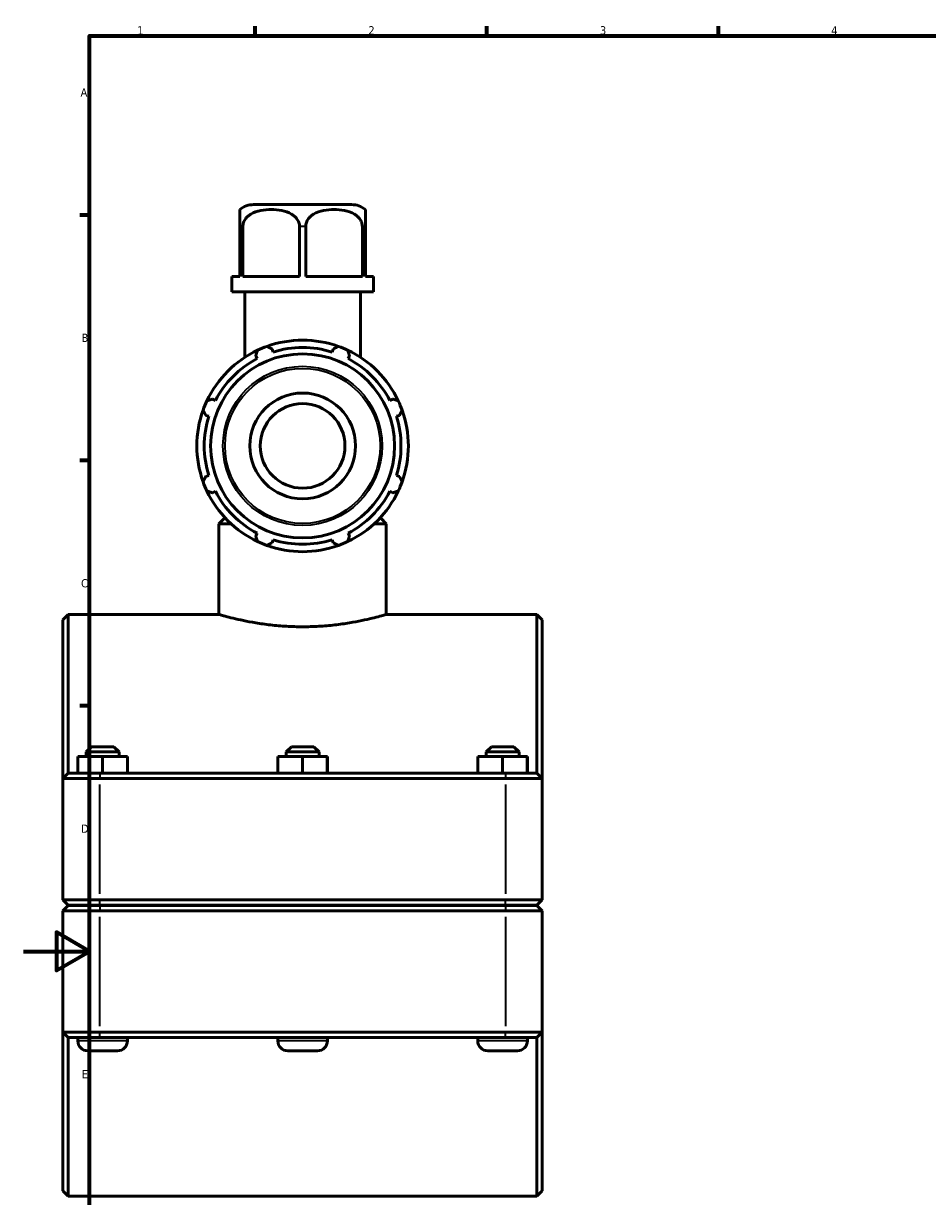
# Model space of a CAD drawing. Header units: millimetres. Extents: x 0 to 904, y -40 to 1304.
# Tile 2 of 6: x 0 to 274, y 223 to 578. Entities that reach past the tile are written whole.
import ezdxf

# ---------------------------------------------------------------- set-up
doc = ezdxf.new("R2010")
doc.units = ezdxf.units.MM
for name, color, linetype, lineweight in [('Border (ISO)', 7, 'Continuous', 70), ('Visible (ISO)', 7, 'Continuous', 50), ('Visible Narrow (ISO)', 7, 'Continuous', 35)]:
    doc.layers.add(name, color=color, linetype=linetype, lineweight=lineweight)
doc.styles.add('Note Text (ISO)', font='tahoma.ttf')

# ---------------------------------------------------------------- blocks, each defined once
blk = doc.blocks.new('Borders Default Border')
at = {"layer": 'Border (ISO)'}
for p, q in [((70.08, 574), (70.08, 576.9)), ((140.17, 574), (140.17, 576.9)), ((210.25, 574), (210.25, 576.9)), ((20, 519.75), (17.1, 519.75)), ((20, 445.5), (17.1, 445.5)), ((20, 371.25), (17.1, 371.25))]:
    blk.add_line(p, q, dxfattribs=at)
at = {"layer": 'Border (ISO)', "flags": 128}
for points in [[(20, 20), (20, 574), (821, 574), (821, 20), (20, 20)], [(0, 297), (20, 297), (10, 302.77), (10, 291.23), (20, 297)]]:
    blk.add_lwpolyline(points, dxfattribs=at)
at = {"layer": 'Border (ISO)', "color": 232, "true_color": 0xca0064, "char_height": 2.5, "attachment_point": 7, "style": 'Note Text (ISO)'}
for s, insert in [('1', (34.48, 574.4)), ('2', (104.37, 574.4)), ('3', (174.43, 574.35)), ('4', (244.42, 574.4)), ('A', (17.29, 555.62)), ('B', (17.59, 481.37)), ('C', (17.43, 407.08)), ('D', (17.43, 332.88)), ('E', (17.64, 258.63))]:
    blk.add_mtext(s, dxfattribs=dict(at, insert=insert))

msp = doc.modelspace()

# ---------------------------------------------------------------- linework, layer by layer
at = {"layer": 'Visible (ISO)'}
for p, q in [((99.282, 522.927), (69.635, 522.927)), ((65.459, 516.327), (65.459, 501.127)), ((66.387, 501.127), (66.387, 516.327)), ((83.53, 516.327), (83.53, 501.127)), ((85.387, 501.127), (85.387, 516.327)), ((102.53, 516.327), (102.53, 501.127)), ((103.459, 501.127), (103.459, 516.327)), ((63.035, 501.127), (65.459, 501.127)), ((63.035, 496.527), (63.035, 501.127)), ((66.387, 501.127), (83.53, 501.127)), ((85.387, 501.127), (102.53, 501.127)), ((103.459, 501.127), (105.882, 501.127)), ((105.882, 496.527), (105.882, 501.127)), ((105.882, 496.527), (63.035, 496.527)), ((66.93, 476.7), (66.93, 496.527)), ((101.987, 476.7), (101.987, 496.527)), ((75.51, 478.31), (75.221, 479.226)), ((93.696, 479.226), (93.408, 478.31)), ((70.274, 477.176), (70.717, 476.325)), ((98.2, 476.325), (98.643, 477.176)), ((58.061, 463.669), (57.21, 464.112)), ((111.708, 464.112), (110.856, 463.669)), ((55.16, 459.165), (56.076, 458.876)), ((112.841, 458.876), (113.757, 459.165)), ((56.076, 440.978), (55.16, 440.69)), ((113.757, 440.69), (112.841, 440.978)), ((57.21, 435.742), (58.061, 436.186)), ((110.856, 436.186), (111.708, 435.742)), ((60.74, 427.927), (59.14, 426.327)), ((59.14, 398.927), (59.14, 426.327)), ((62.847, 426.327), (59.14, 426.327)), ((60.74, 427.927), (61.221, 427.927)), ((109.777, 426.327), (106.07, 426.327)), ((107.696, 427.927), (108.177, 427.927)), ((108.177, 427.927), (109.777, 426.327)), ((109.777, 398.927), (109.777, 426.327)), ((70.717, 423.53), (70.274, 422.678)), ((98.643, 422.678), (98.2, 423.53)), ((75.221, 420.629), (75.51, 421.545)), ((93.408, 421.545), (93.696, 420.629)), ((11.959, 397.327), (13.559, 398.927)), ((13.559, 398.927), (13.559, 350.927)), ((59.14, 398.927), (13.559, 398.927)), ((155.359, 398.927), (109.777, 398.927)), ((155.359, 350.927), (155.359, 398.927)), ((156.959, 397.327), (155.359, 398.927)), ((11.959, 349.327), (11.959, 397.327)), ((156.959, 397.327), (156.959, 349.327)), ((20.559, 358.927), (18.959, 357.327)), ((27.359, 358.927), (20.559, 358.927)), ((27.359, 358.927), (28.959, 357.327)), ((81.059, 358.927), (79.459, 357.327)), ((87.859, 358.927), (81.059, 358.927)), ((87.859, 358.927), (89.459, 357.327)), ((141.559, 358.927), (139.959, 357.327)), ((148.359, 358.927), (141.559, 358.927)), ((148.359, 358.927), (149.959, 357.327)), ((16.435, 350.927), (16.435, 355.927)), ((23.912, 355.927), (16.435, 355.927)), ((18.959, 357.327), (28.959, 357.327)), ((18.959, 357.327), (18.959, 355.927)), ((23.912, 350.927), (23.912, 355.927)), ((31.435, 355.927), (23.912, 355.927)), ((28.959, 357.327), (28.959, 355.927)), ((31.435, 350.927), (31.435, 355.927)), ((31.482, 355.927), (31.435, 355.927)), ((31.482, 350.927), (31.482, 355.927)), ((76.935, 350.927), (76.935, 355.927)), ((84.412, 355.927), (76.935, 355.927)), ((79.459, 357.327), (89.459, 357.327)), ((79.459, 357.327), (79.459, 355.927)), ((84.412, 350.927), (84.412, 355.927)), ((91.935, 355.927), (84.412, 355.927)), ((89.459, 357.327), (89.459, 355.927)), ((91.935, 350.927), (91.935, 355.927)), ((91.982, 355.927), (91.935, 355.927)), ((91.982, 350.927), (91.982, 355.927)), ((137.435, 350.927), (137.435, 355.927)), ((144.912, 355.927), (137.435, 355.927)), ((139.959, 357.327), (149.959, 357.327)), ((139.959, 357.327), (139.959, 355.927)), ((144.912, 350.927), (144.912, 355.927)), ((152.435, 355.927), (144.912, 355.927)), ((149.959, 357.327), (149.959, 355.927)), ((152.435, 350.927), (152.435, 355.927)), ((152.482, 355.927), (152.435, 355.927)), ((152.482, 350.927), (152.482, 355.927)), ((13.559, 350.927), (11.959, 349.327)), ((23.109, 349.327), (11.959, 349.327)), ((11.959, 349.327), (11.959, 312.577)), ((13.559, 350.927), (23.109, 350.927)), ((145.809, 350.927), (23.109, 350.927)), ((23.109, 349.327), (145.809, 349.327)), ((145.809, 350.927), (155.359, 350.927)), ((156.959, 349.327), (145.809, 349.327)), ((155.359, 350.927), (156.959, 349.327)), ((156.959, 312.577), (156.959, 349.327)), ((13.559, 310.977), (11.959, 312.577)), ((11.959, 312.577), (23.109, 312.577)), ((145.809, 312.577), (23.109, 312.577)), ((145.809, 312.577), (156.959, 312.577)), ((155.359, 310.977), (156.959, 312.577)), ((13.559, 310.877), (11.959, 309.277)), ((23.109, 309.277), (11.959, 309.277)), ((11.959, 309.277), (11.959, 272.527)), ((23.109, 310.977), (13.559, 310.977)), ((13.559, 310.877), (23.109, 310.877)), ((16.459, 310.977), (16.459, 310.877)), ((23.109, 310.977), (145.809, 310.977)), ((145.809, 310.877), (23.109, 310.877)), ((23.109, 309.277), (145.809, 309.277)), ((31.459, 310.977), (31.459, 310.877)), ((76.959, 310.977), (76.959, 310.877)), ((91.959, 310.977), (91.959, 310.877)), ((137.459, 310.977), (137.459, 310.877)), ((155.359, 310.977), (145.809, 310.977)), ((145.809, 310.877), (155.359, 310.877)), ((156.959, 309.277), (145.809, 309.277)), ((152.459, 310.977), (152.459, 310.877)), ((155.359, 310.877), (156.959, 309.277)), ((156.959, 272.527), (156.959, 309.277)), ((11.959, 272.527), (23.109, 272.527)), ((11.959, 224.527), (11.959, 272.527)), ((13.559, 270.927), (11.959, 272.527)), ((13.559, 270.927), (13.559, 222.927)), ((23.109, 270.927), (13.559, 270.927)), ((16.459, 270.927), (16.459, 269.927)), ((145.809, 272.527), (23.109, 272.527)), ((23.109, 270.927), (145.809, 270.927)), ((31.459, 270.927), (31.459, 269.927)), ((76.959, 270.927), (76.959, 269.927)), ((91.959, 270.927), (91.959, 269.927)), ((137.459, 270.927), (137.459, 269.927)), ((145.809, 272.527), (156.959, 272.527)), ((155.359, 270.927), (145.809, 270.927)), ((152.459, 270.927), (152.459, 269.927)), ((155.359, 270.927), (156.959, 272.527)), ((155.359, 222.927), (155.359, 270.927)), ((156.959, 272.527), (156.959, 224.527)), ((19.459, 266.927), (28.459, 266.927)), ((79.959, 266.927), (88.959, 266.927)), ((140.459, 266.927), (149.459, 266.927)), ((11.959, 224.527), (13.559, 222.927)), ((156.959, 224.527), (155.359, 222.927)), ((155.359, 222.927), (13.559, 222.927))]:
    msp.add_line(p, q, dxfattribs=at)
for radius in [27.844, 16, 12.8]:
    msp.add_circle((84.459, 449.927), radius, dxfattribs=at)
for centre, radius, start, end in [((69.635, 516.327), 6.6, 90, 129.25611), ((99.282, 516.327), 6.6, 50.74389, 90), ((84.459, 449.927), 32, 109.79198, 115.20802), ((84.459, 449.927), 32, 70.20802, 109.79198), ((84.459, 449.927), 29.76, 72.5, 107.5), ((84.459, 449.927), 32, 64.79198, 70.20802), ((84.459, 449.927), 32, 115.20802, 154.79198), ((84.459, 449.927), 29.76, 117.5, 152.5), ((84.459, 449.927), 32, 25.20802, 64.79198), ((84.459, 449.927), 29.76, 27.5, 62.5), ((84.459, 449.927), 32, 154.79198, 160.20802), ((84.459, 449.927), 32, 19.79198, 25.20802), ((84.459, 449.927), 32, 160.20802, 199.79198), ((84.459, 449.927), 29.76, 162.5, 197.5), ((84.459, 449.927), 29.76, 342.5, 17.5), ((84.459, 449.927), 32, 340.20802, 19.79198), ((84.459, 449.927), 32, 199.79198, 205.20802), ((84.459, 449.927), 32, 334.79198, 340.20802), ((84.459, 449.927), 32, 205.20802, 244.79198), ((84.459, 449.927), 29.76, 207.5, 242.5), ((84.459, 449.927), 32, 295.20802, 334.79198), ((84.459, 449.927), 29.76, 297.5, 332.5), ((84.459, 449.927), 32, 244.79198, 250.20802), ((84.459, 449.927), 32, 250.20802, 289.79198), ((84.459, 449.927), 29.76, 252.5, 287.5), ((84.459, 449.927), 32, 289.79198, 295.20802), ((19.459, 269.927), 3, 180, 270), ((28.459, 269.927), 3, 270, 0), ((79.959, 269.927), 3, 180, 270), ((88.959, 269.927), 3, 270, 0), ((140.459, 269.927), 3, 180, 270), ((149.459, 269.927), 3, 270, 0)]:
    msp.add_arc(centre, radius, start, end, dxfattribs=at)
for points, knots in [([(65.459, 521.438), (65.459, 521.438), (65.459, 521.09), (65.459, 519.866), (65.459, 519.672), (65.459, 519.23), (65.459, 518.981), (65.459, 518.389), (65.459, 517.93), (65.459, 517.151), (65.459, 516.706), (65.459, 516.327)], [2.3047608, 2.3047608, 2.3047608, 2.3047608, 2.9988525, 2.9988525, 3.1021729, 3.1021729, 3.2054933, 3.2054933, 3.3435551, 3.3435551, 3.4571412, 3.4571412, 3.4571412, 3.4571412]), ([(66.387, 516.327), (66.387, 516.706), (66.465, 517.151), (66.734, 517.93), (67, 518.389), (67.472, 518.981), (67.718, 519.23), (68.245, 519.672), (68.526, 519.866), (70.569, 521.09), (72.955, 521.438), (76.962, 521.438), (79.348, 521.09), (81.391, 519.866), (81.672, 519.672), (82.199, 519.23), (82.445, 518.981), (82.917, 518.389), (83.183, 517.93), (83.452, 517.151), (83.53, 516.706), (83.53, 516.327)], [1.1523804, 1.1523804, 1.1523804, 1.1523804, 1.2659665, 1.2659665, 1.4040284, 1.4040284, 1.5073488, 1.5073488, 1.6106692, 1.6106692, 2.3047608, 2.3047608, 2.9988525, 2.9988525, 3.1021729, 3.1021729, 3.2054933, 3.2054933, 3.3435551, 3.3435551, 3.4571412, 3.4571412, 3.4571412, 3.4571412]), ([(85.387, 516.327), (85.387, 516.706), (85.465, 517.151), (85.734, 517.93), (86, 518.389), (86.472, 518.981), (86.718, 519.23), (87.245, 519.672), (87.526, 519.866), (89.569, 521.09), (91.955, 521.438), (95.962, 521.438), (98.348, 521.09), (100.391, 519.866), (100.672, 519.672), (101.199, 519.23), (101.445, 518.981), (101.917, 518.389), (102.183, 517.93), (102.452, 517.151), (102.53, 516.706), (102.53, 516.327)], [1.1523804, 1.1523804, 1.1523804, 1.1523804, 1.2659665, 1.2659665, 1.4040284, 1.4040284, 1.5073488, 1.5073488, 1.6106692, 1.6106692, 2.3047608, 2.3047608, 2.9988525, 2.9988525, 3.1021729, 3.1021729, 3.2054933, 3.2054933, 3.3435551, 3.3435551, 3.4571412, 3.4571412, 3.4571412, 3.4571412]), ([(103.459, 516.327), (103.459, 516.706), (103.459, 517.151), (103.459, 517.93), (103.459, 518.389), (103.459, 518.981), (103.459, 519.23), (103.459, 519.672), (103.459, 519.866), (103.459, 521.09), (103.459, 521.438), (103.459, 521.438)], [1.1523804, 1.1523804, 1.1523804, 1.1523804, 1.2659665, 1.2659665, 1.4040284, 1.4040284, 1.5073488, 1.5073488, 1.6106692, 1.6106692, 2.3047608, 2.3047608, 2.3047608, 2.3047608]), ([(59.14, 398.927), (59.14, 398.927), (59.294, 398.883), (59.939, 398.7), (60.43, 398.563), (61.725, 398.217), (62.53, 398.008), (64.385, 397.559), (65.437, 397.319), (67.674, 396.854), (68.939, 396.613), (71.695, 396.157), (73.186, 395.943), (76.302, 395.586), (77.93, 395.443), (81.208, 395.253), (82.859, 395.206), (86.058, 395.206), (87.709, 395.253), (90.987, 395.443), (92.615, 395.586), (95.731, 395.943), (97.222, 396.157), (99.978, 396.613), (101.243, 396.854), (103.48, 397.319), (104.532, 397.559), (106.388, 398.008), (107.192, 398.217), (108.487, 398.563), (108.978, 398.7), (109.623, 398.883), (109.777, 398.927), (109.777, 398.927)], [3.8384186, 3.8384186, 3.8384186, 3.8384186, 4.3181608, 4.3181608, 4.7979031, 4.7979031, 5.2776454, 5.2776454, 5.7573877, 5.7573877, 6.23725, 6.23725, 6.7171124, 6.7171124, 7.1969747, 7.1969747, 7.6768371, 7.6768371, 8.1566995, 8.1566995, 8.6365618, 8.6365618, 9.1164242, 9.1164242, 9.5962865, 9.5962865, 10.0760288, 10.0760288, 10.5557711, 10.5557711, 11.0355134, 11.0355134, 11.5152557, 11.5152557, 11.5152557, 11.5152557])]:
    msp.add_open_spline(points, degree=3, knots=knots, dxfattribs=at)
for points, weights in [([(73.623, 480.037), (74.438, 479.623), (75.221, 479.226)], [1, 1.00147415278, 1.00213174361]), ([(93.696, 479.226), (94.479, 479.623), (95.294, 480.037)], [1.00213174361, 1.00147415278, 1]), ([(70.274, 477.176), (70.546, 478.011), (70.83, 478.88)], [1.00213174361, 1.00147415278, 1]), ([(98.088, 478.88), (98.371, 478.011), (98.643, 477.176)], [1, 1.00147415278, 1.00213174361]), ([(55.506, 463.556), (56.375, 463.84), (57.21, 464.112)], [1, 1.00147415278, 1.00213174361]), ([(111.708, 464.112), (112.542, 463.84), (113.411, 463.556)], [1.00213174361, 1.00147415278, 1]), ([(55.16, 459.165), (54.763, 459.948), (54.349, 460.763)], [1.00213174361, 1.00147415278, 1]), ([(114.568, 460.763), (114.154, 459.948), (113.757, 459.165)], [1, 1.00147415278, 1.00213174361]), ([(54.349, 439.092), (54.763, 439.907), (55.16, 440.69)], [1, 1.00147415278, 1.00213174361]), ([(113.757, 440.69), (114.154, 439.907), (114.568, 439.092)], [1.00213174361, 1.00147415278, 1]), ([(57.21, 435.742), (56.375, 436.015), (55.506, 436.298)], [1.00213174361, 1.00147415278, 1]), ([(113.411, 436.298), (112.542, 436.015), (111.708, 435.742)], [1, 1.00147415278, 1.00213174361]), ([(70.83, 420.975), (70.546, 421.844), (70.274, 422.678)], [1, 1.00147415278, 1.00213174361]), ([(98.643, 422.678), (98.371, 421.844), (98.088, 420.975)], [1.00213174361, 1.00147415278, 1]), ([(75.221, 420.629), (74.438, 420.232), (73.623, 419.818)], [1.00213174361, 1.00147415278, 1]), ([(95.294, 419.818), (94.479, 420.232), (93.696, 420.629)], [1, 1.00147415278, 1.00213174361])]:
    msp.add_rational_spline(points, weights, degree=2, dxfattribs=at)
at = {"layer": 'Visible Narrow (ISO)'}
for p, q in [((66.337, 516.327), (65.502, 516.327)), ((85.294, 516.327), (83.623, 516.327)), ((103.415, 516.327), (102.58, 516.327)), ((23.109, 350.847), (23.109, 349.407)), ((145.809, 350.847), (145.809, 349.407)), ((23.109, 314.415), (23.109, 347.49)), ((145.809, 347.49), (145.809, 314.415)), ((23.109, 311.057), (23.109, 312.497)), ((145.809, 311.057), (145.809, 312.497)), ((23.109, 310.797), (23.109, 309.357)), ((145.809, 310.797), (145.809, 309.357)), ((23.109, 274.365), (23.109, 307.44)), ((145.809, 307.44), (145.809, 274.365)), ((31.366, 269.927), (16.551, 269.927)), ((23.109, 271.007), (23.109, 272.447)), ((91.866, 269.927), (77.051, 269.927)), ((152.366, 269.927), (137.551, 269.927)), ((145.809, 271.007), (145.809, 272.447))]:
    msp.add_line(p, q, dxfattribs=at)
for radius in [24.093, 23.463]:
    msp.add_circle((84.459, 449.927), radius, dxfattribs=at)

# ---------------------------------------------------------------- block references
msp.add_blockref('Borders Default Border', (0, 0))

doc.saveas('drawing.dxf')
